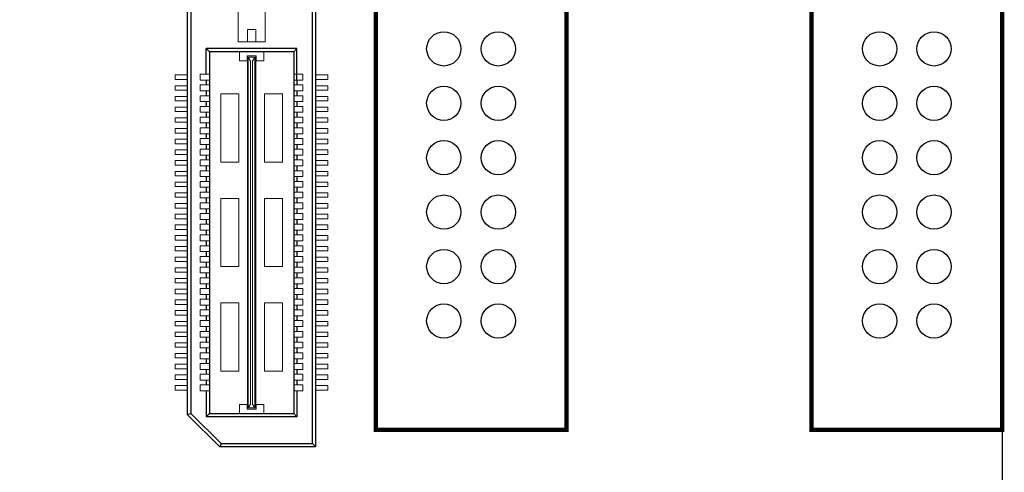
# Model space of a CAD drawing. Header units: millimetres. Extents: x -33 to 164, y -5 to 193.
# Tile 12 of 14: x 94 to 140, y 87 to 109. Entities that reach past the tile are written whole.
import ezdxf

# ---------------------------------------------------------------- set-up
doc = ezdxf.new("R2010")
doc.units = ezdxf.units.MM
doc.header["$LTSCALE"] = 0.1
doc.layers.add('Assembly', color=7, linetype='Continuous')

msp = doc.modelspace()

# ---------------------------------------------------------------- linework, layer by layer
at = {"layer": 'Assembly'}
for p, q in [((107.837, 88.824), (107.837, 148.536)), ((107.985, 148.684), (107.985, 88.675)), ((102.015, 90.176), (102.015, 147.184)), ((102.163, 147.123), (102.163, 90.237)), ((107.117, 107.262), (102.883, 107.262)), ((103.032, 107.117), (102.883, 107.262)), ((102.883, 106.064), (102.883, 107.262)), ((103.032, 107.117), (103.032, 90.237)), ((106.969, 107.117), (103.032, 107.117)), ((106.969, 107.117), (106.969, 90.237)), ((106.971, 107.117), (107.117, 107.262)), ((107.117, 105.79), (107.117, 107.262)), ((102.883, 105.79), (102.883, 105.564)), ((107.117, 105.79), (107.117, 105.564)), ((102.883, 105.29), (102.883, 105.064)), ((107.117, 105.29), (107.117, 105.064)), ((102.883, 104.79), (102.883, 104.564)), ((107.117, 104.79), (107.117, 104.564)), ((102.883, 104.29), (102.883, 104.064)), ((107.117, 104.29), (107.117, 104.064)), ((102.883, 103.79), (102.883, 103.564)), ((107.117, 103.79), (107.117, 103.564)), ((102.883, 103.29), (102.883, 103.064)), ((107.117, 103.29), (107.117, 103.064)), ((102.883, 102.79), (102.883, 102.564)), ((107.117, 102.79), (107.117, 102.564)), ((102.883, 102.29), (102.883, 102.064)), ((107.117, 102.29), (107.117, 102.064)), ((102.883, 101.79), (102.883, 101.564)), ((107.117, 101.79), (107.117, 101.564)), ((102.883, 101.29), (102.883, 101.064)), ((107.117, 101.29), (107.117, 101.064)), ((102.883, 100.79), (102.883, 100.564)), ((107.117, 100.79), (107.117, 100.564)), ((102.883, 100.29), (102.883, 100.064)), ((107.117, 100.29), (107.117, 100.064)), ((102.883, 99.79), (102.883, 99.564)), ((107.117, 99.79), (107.117, 99.564)), ((102.883, 99.29), (102.883, 99.064)), ((107.117, 99.29), (107.117, 99.064)), ((102.883, 98.79), (102.883, 98.564)), ((107.117, 98.79), (107.117, 98.564)), ((102.883, 98.29), (102.883, 98.064)), ((107.117, 98.29), (107.117, 98.064)), ((102.883, 97.79), (102.883, 97.564)), ((107.117, 97.79), (107.117, 97.564)), ((102.883, 97.29), (102.883, 97.064)), ((107.117, 97.29), (107.117, 97.064)), ((102.883, 96.79), (102.883, 96.564)), ((107.117, 96.79), (107.117, 96.564)), ((102.883, 96.29), (102.883, 96.064)), ((107.117, 96.29), (107.117, 96.064)), ((102.883, 95.79), (102.883, 95.564)), ((107.117, 95.79), (107.117, 95.564)), ((102.883, 95.29), (102.883, 95.064)), ((107.117, 95.29), (107.117, 95.064)), ((102.883, 94.79), (102.883, 94.564)), ((107.117, 94.79), (107.117, 94.564)), ((102.883, 94.29), (102.883, 94.064)), ((107.117, 94.29), (107.117, 94.064)), ((102.883, 93.79), (102.883, 93.564)), ((107.117, 93.79), (107.117, 93.564)), ((102.883, 93.29), (102.883, 93.064)), ((107.117, 93.29), (107.117, 93.064)), ((102.883, 92.79), (102.883, 92.564)), ((107.117, 92.79), (107.117, 92.564)), ((102.883, 92.29), (102.883, 92.064)), ((107.117, 92.29), (107.117, 92.064)), ((102.883, 91.79), (102.883, 91.564)), ((107.117, 91.79), (107.117, 91.564)), ((102.883, 91.29), (102.883, 90.072)), ((107.117, 91.29), (107.117, 90.072)), ((102.163, 90.237), (102.015, 90.176)), ((102.015, 90.176), (103.515, 88.675)), ((103.577, 88.824), (102.163, 90.237)), ((103.032, 90.237), (102.883, 90.072)), ((107.117, 90.072), (102.883, 90.072)), ((103.032, 90.237), (106.969, 90.237)), ((106.969, 90.237), (107.117, 90.072)), ((103.577, 88.824), (103.515, 88.675)), ((107.985, 88.675), (103.515, 88.675)), ((103.577, 88.824), (107.837, 88.824)), ((107.837, 88.824), (107.985, 88.675))]:
    msp.add_line(p, q, dxfattribs=at)
at = {"layer": 'Assembly', "lineweight": 5}
for p, q in [((104.37, 109.751), (104.37, 107.586)), ((105.63, 109.751), (105.63, 107.586)), ((105.194, 108.152), (104.806, 108.152)), ((104.806, 108.152), (104.806, 107.586)), ((105.194, 108.152), (105.194, 107.586)), ((105.63, 107.586), (104.37, 107.586)), ((104.434, 107.117), (104.434, 106.697)), ((105.566, 107.117), (105.566, 106.697)), ((104.79, 106.697), (104.434, 106.697)), ((105.21, 106.923), (104.79, 106.923)), ((104.79, 106.697), (104.79, 106.923)), ((104.806, 90.495), (104.806, 106.859)), ((104.806, 106.859), (105.194, 106.859)), ((104.838, 90.495), (104.838, 106.859)), ((104.952, 106.68), (104.838, 106.859)), ((104.952, 90.674), (104.952, 106.68)), ((105.048, 106.68), (105.145, 106.859)), ((105.048, 90.674), (105.048, 106.68)), ((105.145, 90.495), (105.145, 106.859)), ((105.194, 90.495), (105.194, 106.859)), ((105.21, 106.697), (105.21, 106.923)), ((105.566, 106.697), (105.21, 106.697)), ((102.609, 106.064), (102.609, 105.79)), ((102.609, 106.064), (103.029, 106.064)), ((107.391, 106.064), (106.971, 106.064)), ((107.391, 106.064), (107.391, 105.79)), ((101.445, 105.822), (101.445, 106.032)), ((101.445, 106.032), (102.015, 106.032)), ((101.445, 105.822), (102.015, 105.822)), ((102.609, 105.79), (103.029, 105.79)), ((107.391, 105.79), (106.971, 105.79)), ((108.555, 106.032), (107.985, 106.032)), ((108.555, 105.822), (107.985, 105.822)), ((108.555, 105.822), (108.555, 106.032)), ((101.445, 105.322), (101.445, 105.532)), ((101.445, 105.532), (102.015, 105.532)), ((101.445, 105.322), (102.015, 105.322)), ((102.609, 105.564), (102.609, 105.29)), ((102.609, 105.564), (103.029, 105.564)), ((102.609, 105.29), (103.029, 105.29)), ((104.402, 105.148), (103.562, 105.148)), ((103.562, 105.148), (103.562, 101.965)), ((104.402, 105.148), (104.402, 101.965)), ((106.438, 105.148), (105.598, 105.148)), ((105.598, 105.148), (105.598, 101.965)), ((106.438, 105.148), (106.438, 101.965)), ((107.391, 105.564), (106.971, 105.564)), ((107.391, 105.29), (106.971, 105.29)), ((107.391, 105.564), (107.391, 105.29)), ((108.555, 105.532), (107.985, 105.532)), ((108.555, 105.322), (107.985, 105.322)), ((108.555, 105.322), (108.555, 105.532)), ((101.445, 104.822), (101.445, 105.032)), ((101.445, 105.032), (102.015, 105.032)), ((101.445, 104.822), (102.015, 104.822)), ((102.609, 105.064), (102.609, 104.79)), ((102.609, 105.064), (103.029, 105.064)), ((102.609, 104.79), (103.029, 104.79)), ((107.391, 105.064), (106.971, 105.064)), ((107.391, 104.79), (106.971, 104.79)), ((107.391, 105.064), (107.391, 104.79)), ((108.555, 105.032), (107.985, 105.032)), ((108.555, 104.822), (107.985, 104.822)), ((108.555, 104.822), (108.555, 105.032)), ((101.445, 104.532), (102.015, 104.532)), ((101.445, 104.322), (101.445, 104.532)), ((101.445, 104.322), (102.015, 104.322)), ((102.609, 104.564), (103.029, 104.564)), ((102.609, 104.564), (102.609, 104.29)), ((102.609, 104.29), (103.029, 104.29)), ((107.391, 104.564), (106.971, 104.564)), ((107.391, 104.29), (106.971, 104.29)), ((107.391, 104.564), (107.391, 104.29)), ((108.555, 104.532), (107.985, 104.532)), ((108.555, 104.322), (107.985, 104.322)), ((108.555, 104.322), (108.555, 104.532)), ((101.445, 103.822), (101.445, 104.032)), ((101.445, 104.032), (102.015, 104.032)), ((101.445, 103.822), (102.015, 103.822)), ((102.609, 104.064), (102.609, 103.79)), ((102.609, 104.064), (103.029, 104.064)), ((102.609, 103.79), (103.029, 103.79)), ((107.391, 104.064), (106.971, 104.064)), ((107.391, 103.79), (106.971, 103.79)), ((107.391, 104.064), (107.391, 103.79)), ((108.555, 104.032), (107.985, 104.032)), ((108.555, 103.822), (107.985, 103.822)), ((108.555, 103.822), (108.555, 104.032)), ((101.445, 103.322), (101.445, 103.532)), ((101.445, 103.532), (102.015, 103.532)), ((101.445, 103.322), (102.015, 103.322)), ((102.609, 103.564), (103.029, 103.564)), ((102.609, 103.564), (102.609, 103.29)), ((107.391, 103.564), (106.971, 103.564)), ((107.391, 103.564), (107.391, 103.29)), ((108.555, 103.532), (107.985, 103.532)), ((108.555, 103.322), (107.985, 103.322)), ((108.555, 103.322), (108.555, 103.532)), ((101.445, 102.822), (101.445, 103.032)), ((101.445, 103.032), (102.015, 103.032)), ((102.609, 103.29), (103.029, 103.29)), ((102.609, 103.064), (103.029, 103.064)), ((102.609, 103.064), (102.609, 102.79)), ((107.391, 103.29), (106.971, 103.29)), ((107.391, 103.064), (106.971, 103.064)), ((107.391, 103.064), (107.391, 102.79)), ((108.555, 103.032), (107.985, 103.032)), ((108.555, 102.822), (108.555, 103.032)), ((101.445, 102.822), (102.015, 102.822)), ((101.445, 102.322), (101.445, 102.532)), ((101.445, 102.532), (102.015, 102.532)), ((102.609, 102.79), (103.029, 102.79)), ((102.609, 102.564), (102.609, 102.29)), ((102.609, 102.564), (103.029, 102.564)), ((107.391, 102.79), (106.971, 102.79)), ((107.391, 102.564), (106.971, 102.564)), ((107.391, 102.564), (107.391, 102.29)), ((108.555, 102.822), (107.985, 102.822)), ((108.555, 102.532), (107.985, 102.532)), ((108.555, 102.322), (108.555, 102.532)), ((101.445, 102.322), (102.015, 102.322)), ((101.445, 101.822), (101.445, 102.032)), ((101.445, 102.032), (102.011, 102.032)), ((102.609, 102.29), (103.029, 102.29)), ((102.609, 102.064), (102.609, 101.79)), ((102.609, 102.064), (103.029, 102.064)), ((104.402, 101.965), (103.562, 101.965)), ((106.438, 101.965), (105.598, 101.965)), ((107.391, 102.29), (106.971, 102.29)), ((107.391, 102.064), (106.971, 102.064)), ((107.391, 102.064), (107.391, 101.79)), ((108.555, 102.322), (107.985, 102.322)), ((108.555, 102.032), (107.989, 102.032)), ((108.555, 101.822), (108.555, 102.032)), ((101.445, 101.822), (102.015, 101.822)), ((101.445, 101.322), (101.445, 101.532)), ((101.445, 101.532), (102.015, 101.532)), ((102.609, 101.79), (103.029, 101.79)), ((102.609, 101.564), (103.029, 101.564)), ((102.609, 101.564), (102.609, 101.29)), ((107.391, 101.79), (106.971, 101.79)), ((107.391, 101.564), (106.971, 101.564)), ((107.391, 101.564), (107.391, 101.29)), ((108.555, 101.822), (107.985, 101.822)), ((108.555, 101.532), (107.985, 101.532)), ((108.555, 101.322), (108.555, 101.532)), ((101.445, 101.322), (102.015, 101.322)), ((101.445, 100.822), (101.445, 101.032)), ((101.445, 101.032), (102.015, 101.032)), ((102.609, 101.29), (103.029, 101.29)), ((102.609, 101.064), (102.609, 100.79)), ((102.609, 101.064), (103.029, 101.064)), ((107.391, 101.29), (106.971, 101.29)), ((107.391, 101.064), (106.971, 101.064)), ((107.391, 101.064), (107.391, 100.79)), ((108.555, 101.322), (107.985, 101.322)), ((108.555, 101.032), (107.985, 101.032)), ((108.555, 100.822), (108.555, 101.032)), ((101.445, 100.822), (102.015, 100.822)), ((102.609, 100.79), (103.029, 100.79)), ((102.609, 100.564), (102.609, 100.29)), ((102.609, 100.564), (103.029, 100.564)), ((107.391, 100.79), (106.971, 100.79)), ((107.391, 100.564), (106.971, 100.564)), ((107.391, 100.564), (107.391, 100.29)), ((108.555, 100.822), (107.985, 100.822)), ((101.445, 100.322), (101.445, 100.532)), ((101.445, 100.532), (102.015, 100.532)), ((101.445, 100.322), (102.015, 100.322)), ((102.609, 100.29), (103.029, 100.29)), ((104.402, 100.268), (103.562, 100.268)), ((103.562, 100.268), (103.562, 97.086)), ((104.402, 100.268), (104.402, 97.086)), ((106.438, 100.268), (105.598, 100.268)), ((105.598, 100.268), (105.598, 97.086)), ((106.438, 100.268), (106.438, 97.086)), ((107.391, 100.29), (106.971, 100.29)), ((108.555, 100.532), (107.985, 100.532)), ((108.555, 100.322), (107.985, 100.322)), ((108.555, 100.322), (108.555, 100.532)), ((101.445, 99.822), (101.445, 100.032)), ((101.445, 100.032), (102.015, 100.032)), ((101.445, 99.822), (102.015, 99.822)), ((102.609, 100.064), (103.029, 100.064)), ((102.609, 100.064), (102.609, 99.79)), ((102.609, 99.79), (103.029, 99.79)), ((107.391, 100.064), (106.971, 100.064)), ((107.391, 99.79), (106.971, 99.79)), ((107.391, 100.064), (107.391, 99.79)), ((108.555, 100.032), (107.985, 100.032)), ((108.555, 99.822), (107.985, 99.822)), ((108.555, 99.822), (108.555, 100.032)), ((101.445, 99.532), (102.015, 99.532)), ((101.445, 99.322), (101.445, 99.532)), ((101.445, 99.322), (102.015, 99.322)), ((102.609, 99.564), (102.609, 99.29)), ((102.609, 99.564), (103.029, 99.564)), ((102.609, 99.29), (103.029, 99.29)), ((107.391, 99.564), (106.971, 99.564)), ((107.391, 99.29), (106.971, 99.29)), ((107.391, 99.564), (107.391, 99.29)), ((108.555, 99.532), (107.985, 99.532)), ((108.555, 99.322), (107.985, 99.322)), ((108.555, 99.322), (108.555, 99.532)), ((101.445, 99.032), (102.015, 99.032)), ((101.445, 98.822), (101.445, 99.032)), ((101.445, 98.822), (102.015, 98.822)), ((102.609, 99.064), (102.609, 98.79)), ((102.609, 99.064), (103.029, 99.064)), ((102.609, 98.79), (103.029, 98.79)), ((107.391, 99.064), (106.971, 99.064)), ((107.391, 98.79), (106.971, 98.79)), ((107.391, 99.064), (107.391, 98.79)), ((108.555, 99.032), (107.985, 99.032)), ((108.555, 98.822), (107.985, 98.822)), ((108.555, 98.822), (108.555, 99.032)), ((101.445, 98.532), (102.015, 98.532)), ((101.445, 98.322), (101.445, 98.532)), ((101.445, 98.322), (102.015, 98.322)), ((102.609, 98.564), (103.029, 98.564)), ((102.609, 98.564), (102.609, 98.29)), ((102.609, 98.29), (103.029, 98.29)), ((107.391, 98.564), (106.971, 98.564)), ((107.391, 98.29), (106.971, 98.29)), ((107.391, 98.564), (107.391, 98.29)), ((108.555, 98.532), (107.985, 98.532)), ((108.555, 98.322), (107.985, 98.322)), ((108.555, 98.322), (108.555, 98.532)), ((101.445, 98.032), (102.015, 98.032)), ((101.445, 97.822), (101.445, 98.032)), ((101.445, 97.822), (102.015, 97.822)), ((102.609, 98.064), (102.609, 97.79)), ((102.609, 98.064), (103.029, 98.064)), ((107.391, 98.064), (106.971, 98.064)), ((107.391, 98.064), (107.391, 97.79)), ((108.555, 98.032), (107.985, 98.032)), ((108.555, 97.822), (107.985, 97.822)), ((108.555, 97.822), (108.555, 98.032)), ((101.445, 97.532), (102.015, 97.532)), ((101.445, 97.322), (101.445, 97.532)), ((102.609, 97.79), (103.029, 97.79)), ((102.609, 97.564), (102.609, 97.29)), ((102.609, 97.564), (103.029, 97.564)), ((107.391, 97.79), (106.971, 97.79)), ((107.391, 97.564), (106.971, 97.564)), ((107.391, 97.564), (107.391, 97.29)), ((108.555, 97.532), (107.985, 97.532)), ((108.555, 97.322), (108.555, 97.532)), ((101.445, 97.322), (102.015, 97.322)), ((101.445, 97.032), (102.015, 97.032)), ((101.445, 96.822), (101.445, 97.032)), ((102.609, 97.29), (103.029, 97.29)), ((102.609, 97.064), (103.029, 97.064)), ((102.609, 97.064), (102.609, 96.79)), ((104.402, 97.086), (103.562, 97.086)), ((106.438, 97.086), (105.598, 97.086)), ((107.391, 97.29), (106.971, 97.29)), ((107.391, 97.064), (106.971, 97.064)), ((107.391, 97.064), (107.391, 96.79)), ((108.555, 97.322), (107.985, 97.322)), ((108.555, 97.032), (107.985, 97.032)), ((108.555, 96.822), (108.555, 97.032)), ((101.445, 96.822), (102.015, 96.822)), ((101.445, 96.532), (102.015, 96.532)), ((101.445, 96.322), (101.445, 96.532)), ((102.609, 96.79), (103.029, 96.79)), ((102.609, 96.564), (102.609, 96.29)), ((102.609, 96.564), (103.029, 96.564)), ((107.391, 96.79), (106.971, 96.79)), ((107.391, 96.564), (106.971, 96.564)), ((107.391, 96.564), (107.391, 96.29)), ((108.555, 96.822), (107.985, 96.822)), ((108.555, 96.532), (107.985, 96.532)), ((108.555, 96.322), (108.555, 96.532)), ((101.445, 96.322), (102.015, 96.322)), ((101.445, 96.032), (102.011, 96.032)), ((101.445, 95.822), (101.445, 96.032)), ((102.609, 96.29), (103.029, 96.29)), ((102.609, 96.064), (103.029, 96.064)), ((102.609, 96.064), (102.609, 95.79)), ((107.391, 96.29), (106.971, 96.29)), ((107.391, 96.064), (106.971, 96.064)), ((107.391, 96.064), (107.391, 95.79)), ((108.555, 96.322), (107.985, 96.322)), ((108.555, 96.032), (107.989, 96.032)), ((108.555, 95.822), (108.555, 96.032)), ((101.445, 95.822), (102.015, 95.822)), ((101.445, 95.532), (102.015, 95.532)), ((101.445, 95.322), (101.445, 95.532)), ((102.609, 95.79), (103.029, 95.79)), ((102.609, 95.564), (103.029, 95.564)), ((102.609, 95.564), (102.609, 95.29)), ((107.391, 95.79), (106.971, 95.79)), ((107.391, 95.564), (106.971, 95.564)), ((107.391, 95.564), (107.391, 95.29)), ((108.555, 95.822), (107.985, 95.822)), ((108.555, 95.532), (107.985, 95.532)), ((108.555, 95.322), (108.555, 95.532)), ((101.445, 95.322), (102.015, 95.322)), ((102.609, 95.29), (103.029, 95.29)), ((102.609, 95.064), (102.609, 94.79)), ((102.609, 95.064), (103.029, 95.064)), ((103.562, 95.389), (103.562, 92.206)), ((104.402, 95.389), (103.562, 95.389)), ((104.402, 95.389), (104.402, 92.206)), ((105.598, 95.389), (105.598, 92.206)), ((106.438, 95.389), (105.598, 95.389)), ((106.438, 95.389), (106.438, 92.206)), ((107.391, 95.29), (106.971, 95.29)), ((107.391, 95.064), (106.971, 95.064)), ((107.391, 95.064), (107.391, 94.79)), ((108.555, 95.322), (107.985, 95.322)), ((101.445, 95.032), (102.015, 95.032)), ((101.445, 94.822), (101.445, 95.032)), ((101.445, 94.822), (102.015, 94.822)), ((102.609, 94.79), (103.029, 94.79)), ((107.391, 94.79), (106.971, 94.79)), ((108.555, 95.032), (107.985, 95.032)), ((108.555, 94.822), (107.985, 94.822)), ((108.555, 94.822), (108.555, 95.032)), ((101.445, 94.532), (102.015, 94.532)), ((101.445, 94.322), (101.445, 94.532)), ((101.445, 94.322), (102.015, 94.322)), ((102.609, 94.564), (102.609, 94.29)), ((102.609, 94.564), (103.029, 94.564)), ((102.609, 94.29), (103.029, 94.29)), ((107.391, 94.564), (106.971, 94.564)), ((107.391, 94.29), (106.971, 94.29)), ((107.391, 94.564), (107.391, 94.29)), ((108.555, 94.532), (107.985, 94.532)), ((108.555, 94.322), (107.985, 94.322)), ((108.555, 94.322), (108.555, 94.532)), ((101.445, 94.032), (102.015, 94.032)), ((101.445, 93.822), (101.445, 94.032)), ((101.445, 93.822), (102.015, 93.822)), ((102.609, 94.064), (103.029, 94.064)), ((102.609, 94.064), (102.609, 93.79)), ((102.609, 93.79), (103.029, 93.79)), ((107.391, 94.064), (106.971, 94.064)), ((107.391, 93.79), (106.971, 93.79)), ((107.391, 94.064), (107.391, 93.79)), ((108.555, 94.032), (107.985, 94.032)), ((108.555, 93.822), (107.985, 93.822)), ((108.555, 93.822), (108.555, 94.032)), ((101.445, 93.322), (101.445, 93.532)), ((101.445, 93.532), (102.015, 93.532)), ((101.445, 93.322), (102.015, 93.322)), ((102.609, 93.564), (103.029, 93.564)), ((102.609, 93.564), (102.609, 93.29)), ((102.609, 93.29), (103.029, 93.29)), ((107.391, 93.564), (106.971, 93.564)), ((107.391, 93.29), (106.971, 93.29)), ((107.391, 93.564), (107.391, 93.29)), ((108.555, 93.532), (107.985, 93.532)), ((108.555, 93.322), (107.985, 93.322)), ((108.555, 93.322), (108.555, 93.532)), ((101.445, 92.822), (101.445, 93.032)), ((101.445, 93.032), (102.011, 93.032)), ((101.445, 92.822), (102.015, 92.822)), ((102.609, 93.064), (102.609, 92.79)), ((102.609, 93.064), (103.029, 93.064)), ((102.609, 92.79), (103.029, 92.79)), ((107.391, 93.064), (106.971, 93.064)), ((107.391, 92.79), (106.971, 92.79)), ((107.391, 93.064), (107.391, 92.79)), ((108.555, 92.822), (107.985, 92.822)), ((108.555, 93.032), (107.989, 93.032)), ((108.555, 92.822), (108.555, 93.032)), ((101.445, 92.322), (101.445, 92.532)), ((101.445, 92.532), (102.015, 92.532)), ((101.445, 92.322), (102.015, 92.322)), ((102.609, 92.564), (103.029, 92.564)), ((102.609, 92.564), (102.609, 92.29)), ((102.609, 92.29), (103.029, 92.29)), ((107.391, 92.564), (106.971, 92.564)), ((107.391, 92.29), (106.971, 92.29)), ((107.391, 92.564), (107.391, 92.29)), ((108.555, 92.532), (107.985, 92.532)), ((108.555, 92.322), (107.985, 92.322)), ((108.555, 92.322), (108.555, 92.532)), ((101.445, 91.822), (101.445, 92.032)), ((101.445, 92.032), (102.015, 92.032)), ((102.609, 92.064), (102.609, 91.79)), ((102.609, 92.064), (103.029, 92.064)), ((104.402, 92.206), (103.562, 92.206)), ((106.438, 92.206), (105.598, 92.206)), ((107.391, 92.064), (106.971, 92.064)), ((107.391, 92.064), (107.391, 91.79)), ((108.555, 92.032), (107.985, 92.032)), ((108.555, 91.822), (108.555, 92.032)), ((101.445, 91.822), (102.015, 91.822)), ((101.445, 91.322), (101.445, 91.532)), ((101.445, 91.532), (102.015, 91.532)), ((102.609, 91.79), (103.029, 91.79)), ((102.609, 91.564), (102.609, 91.29)), ((102.609, 91.564), (103.029, 91.564)), ((107.391, 91.79), (106.971, 91.79)), ((107.391, 91.564), (106.971, 91.564)), ((107.391, 91.564), (107.391, 91.29)), ((108.555, 91.822), (107.985, 91.822)), ((108.555, 91.532), (107.985, 91.532)), ((108.555, 91.322), (108.555, 91.532)), ((101.445, 91.322), (102.015, 91.322)), ((102.609, 91.29), (103.029, 91.29)), ((107.391, 91.29), (106.971, 91.29)), ((108.555, 91.322), (107.985, 91.322)), ((104.79, 90.657), (104.434, 90.657)), ((104.434, 90.237), (104.434, 90.657)), ((104.79, 90.657), (104.79, 90.431)), ((104.806, 90.495), (105.194, 90.495)), ((104.952, 90.674), (104.838, 90.495)), ((105.048, 90.674), (105.145, 90.495)), ((105.566, 90.657), (105.21, 90.657)), ((105.21, 90.657), (105.21, 90.431)), ((105.566, 90.237), (105.566, 90.657)), ((105.21, 90.431), (104.79, 90.431))]:
    msp.add_line(p, q, dxfattribs=at)
at = {"layer": 'Assembly'}
msp.add_lwpolyline([(0, 158.24), (140, 158.24), (140, 0), (0, 0), (0, 158.24)], dxfattribs=at)
for points in [[(119.68, 89.47, 0.203, 0.203, 0), (119.68, 147.89, 0.203, 0.203, 0), (110.79, 147.89, 0.203, 0.203, 0), (110.79, 89.47, 0.203, 0.203, 0)], [(140, 89.47, 0.203, 0.203, 0), (140, 147.89, 0.203, 0.203, 0), (131.11, 147.89, 0.203, 0.203, 0), (131.11, 89.47, 0.203, 0.203, 0)]]:
    msp.add_lwpolyline(points, format="xyseb", close=True, dxfattribs=at)
for centre in [(113.965, 107.25), (116.505, 107.25), (134.285, 107.25), (136.825, 107.25), (113.965, 104.71), (116.505, 104.71), (134.285, 104.71), (136.825, 104.71), (113.965, 102.17), (116.505, 102.17), (134.285, 102.17), (136.825, 102.17), (113.965, 99.63), (116.505, 99.63), (134.285, 99.63), (136.825, 99.63), (113.965, 97.09), (116.505, 97.09), (134.285, 97.09), (136.825, 97.09), (113.965, 94.55), (116.505, 94.55), (134.285, 94.55), (136.825, 94.55)]:
    msp.add_circle(centre, 0.8, dxfattribs=at)

doc.saveas('drawing.dxf')
